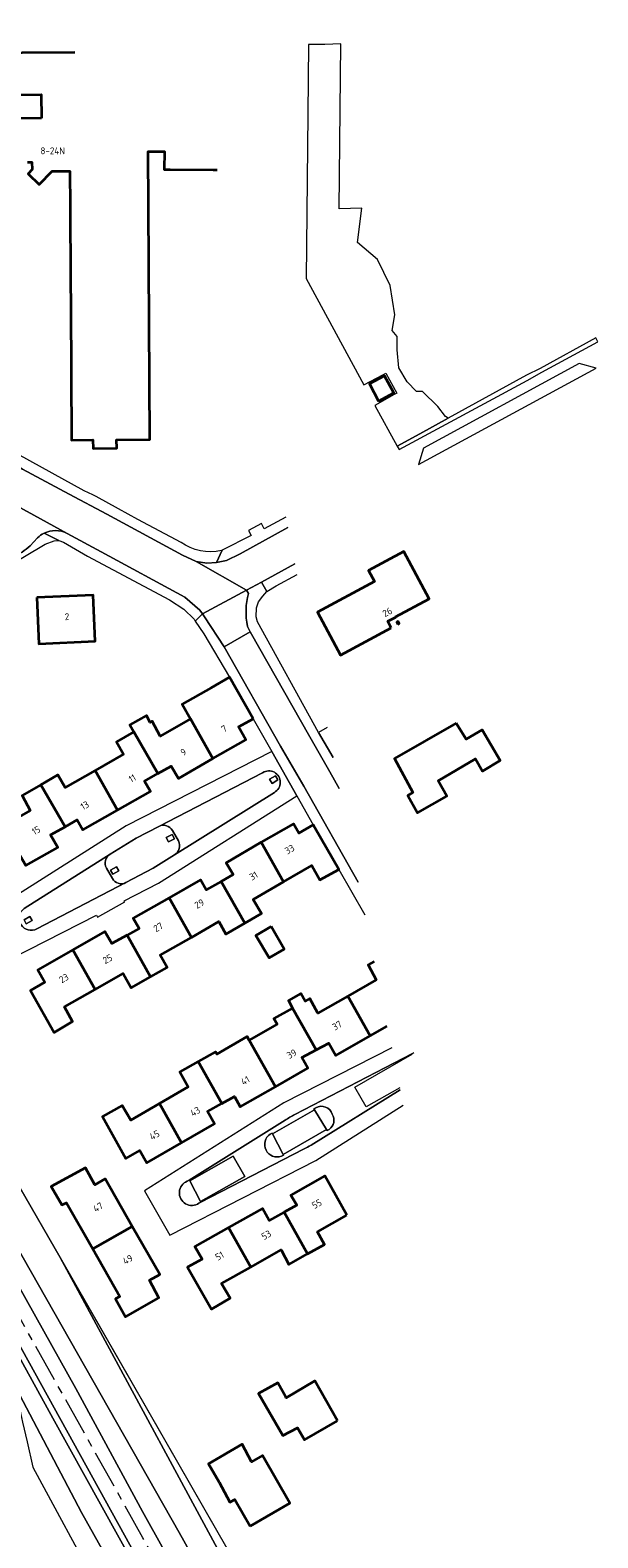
# Model space of a CAD drawing. Extents: x 152761 to 155748, y 459947 to 462743.
# Tile 204 of 256: x 155636 to 155748, y 461238 to 461535. Entities that reach past the tile are written whole.
import ezdxf
from ezdxf.enums import TextEntityAlignment as Align

# ---------------------------------------------------------------- set-up
doc = ezdxf.new("R2010")
doc.units = 0
doc.header["$LTSCALE"] = 0.75
doc.linetypes.add('AM-AS', pattern=[16, 10, -2, 2, -2])
for name, color, linetype, lineweight in [('B-RO-AM-AS_SPOOR-G', 251, 'AM-AS', 18), ('B-RO-GR-BEPLANTING_CULTUUR_BODEMBEDEKKER-GV', 251, 'CONTINUOUS', 18), ('B-RO-GR-BEPLANTING_CULTUUR_BOSPLANTSOEN-GV', 251, 'CONTINUOUS', 18), ('B-RO-GR-GRAS-GV', 251, 'CONTINUOUS', 13), ('B-RO-GR-GROENVOORZIENING-GV', 251, 'CONTINUOUS', 18), ('B-RO-GR-HAAG-GV', 251, 'CONTINUOUS', 13), ('B-RO-GR-STRUIK-GV', 251, 'CONTINUOUS', 13), ('B-RO-IE-TERREINAFSCHEIDING_KUNSTMATIG_HEKWERK-G', 251, 'IE-TERREINAFSCHEIDING-KUNSTMATIG', 18), ('B-RO-OG-BEBOUWING-GV', 6, 'CONTINUOUS', 35), ('B-RO-OG-BEBOUWING-T18', 1, 'CONTINUOUS', 18), ('B-RO-OG-WATER_GREPPEL-GV', 251, 'CONTINUOUS', 18), ('B-RO-VH-VERHARDING_ASFALT-GV', 251, 'CONTINUOUS', 18), ('B-RO-VH-VERHARDING_BETONSTRAATSTEEN-GV', 251, 'CONTINUOUS', 18), ('B-RO-VH-VERHARDING_HALFVERHARDING-GV', 251, 'CONTINUOUS', 18), ('B-RO-VH-VERHARDING_TEGEL-GV', 251, 'CONTINUOUS', 18)]:
    doc.layers.add(name, color=color, linetype=linetype, lineweight=lineweight)
doc.styles.add('NLCS-ISO-M200-T18', font='NLCS-ISO.ttf', dxfattribs={"height": 0.36})
doc.linetypes.add('IE-TERREINAFSCHEIDING-KUNSTMATIG', pattern='A,4,[82,NLCS.SHX,S=0.75,R=90,X=0,Y=0],4,-2', length=10)

msp = doc.modelspace()

# ---------------------------------------------------------------- linework, layer by layer
at = {"layer": 'B-RO-AM-AS_SPOOR-G', "flags": 128}
msp.add_lwpolyline([(155681.987, 461195.763), (155672.897, 461211.998), (155658.384, 461238), (155648.351, 461255.973), (155631.803, 461285.539), (155617.005, 461312.012), (155604.143, 461335.108), (155586.106, 461367.342), (155573.02, 461390.792), (155559.991, 461413.975), (155544.73, 461441.297), (155529.591, 461468.574), (155516.181, 461492.539), (155500.425, 461520.67), (155487.311, 461544.201), (155472.908, 461569.975), (155459.676, 461593.56), (155452.428, 461606.124), (155446.443, 461616.221), (155440.009, 461626.758), (155432.431, 461638.783), (155427.999, 461645.62), (155419.637, 461658.231), (155411.687, 461669.817), (155404.43, 461680.083), (155396.489, 461691.108), (155386.222, 461704.969), (155375.934, 461718.105), (155367.385, 461728.826), (155358.538, 461739.712), (155349.636, 461750.151), (155339.349, 461762.035), (155326.593, 461776.143), (155315.623, 461787.804), (155302.965, 461800.863), (155286.683, 461817.004), (155279.088, 461824.405), (155265.87, 461837.192), (155251.91, 461850.736), (155235.055, 461867.015), (155223.768, 461877.851), (155210.731, 461890.47), (155196.665, 461904.045), (155180.515, 461919.578), (155162.215, 461937.301), (155146.061, 461952.951), (155129.233, 461969.126), (155112.429, 461985.449), (155089.419, 462007.664), (155069.182, 462027.224), (155049.179, 462046.54), (155031.327, 462063.779), (155013.24, 462081.298), (154991.538, 462102.251), (154971.216, 462121.853), (154947.336, 462145.018), (154926.087, 462165.465), (154903.331, 462187.394), (154885.668, 462204.449), (154866.26, 462223.265), (154854.532, 462234.618), (154837.057, 462251.563), (154828.307, 462260.46), (154819.869, 462269.224), (154807.197, 462281.919), (154798.331, 462290.411), (154775.258, 462312.873), (154762.216, 462325.461), (154742.643, 462344.37), (154723.927, 462362.402), (154710.544, 462375.359), (154692.99, 462392.257), (154675.511, 462409.117), (154657.482, 462426.5), (154637.826, 462445.435), (154617.093, 462465.509), (154594.11, 462487.696), (154586.212, 462495.316)], dxfattribs=at)
at = {"layer": 'B-RO-GR-BEPLANTING_CULTUUR_BODEMBEDEKKER-GV', "flags": 128}
for points in [[(155692.467, 461322.653), (155692.082, 461322.422), (155692.18, 461322.26)], [(155692.18, 461322.26), (155694.534, 461318.379), (155694.673, 461318.149), (155695.06, 461318.375)], [(155686.016, 461313.467), (155683.929, 461317.524), (155683.854, 461317.669), (155683.465, 461317.465)], [(155685.688, 461313.129), (155686.077, 461313.347), (155686.016, 461313.467)], [(155669.436, 461303.847), (155669.829, 461304.053), (155669.764, 461304.175), (155667.617, 461308.235), (155667.52, 461308.418), (155667.133, 461308.188)]]:
    msp.add_lwpolyline(points, dxfattribs=at)
at = {"layer": 'B-RO-GR-BEPLANTING_CULTUUR_BODEMBEDEKKER-GV'}
for points in [[(155695.688, 461321.415, 0.4662839), (155692.467, 461322.653)], [(155695.06, 461318.375, 0.3894353), (155695.688, 461321.415)], [(155683.465, 461317.465, 0.8895834), (155685.688, 461313.129)], [(155667.133, 461308.188, 1.1150606), (155669.436, 461303.847)]]:
    msp.add_lwpolyline(points, format="xyb", dxfattribs=at)
at = {"layer": 'B-RO-GR-BEPLANTING_CULTUUR_BOSPLANTSOEN-GV', "flags": 128}
msp.add_lwpolyline([(155708.443, 461452.871), (155712.892, 461455.306), (155718.464, 461458.356), (155717.974, 461458.723), (155716.433, 461460.627), (155713.44, 461463.62), (155712.261, 461463.62), (155710.447, 461465.525), (155708.815, 461468.246), (155708.452, 461471.783), (155708.452, 461474.413), (155707.455, 461475.592), (155707.999, 461478.676), (155707.092, 461484.48), (155704.553, 461489.559), (155700.654, 461492.915), (155701.509, 461499.71), (155697.065, 461499.574), (155697.379, 461532.031), (155694.239, 461531.904), (155690.996, 461531.931), (155690.855, 461518.185), (155690.514, 461485.857), (155701.901, 461464.92), (155705.743, 461466.977), (155706.231, 461467.233), (155708.408, 461463.284), (155707.891, 461462.999), (155704.027, 461460.868)], close=True, dxfattribs=at)
at = {"layer": 'B-RO-GR-GRAS-GV', "flags": 128}
msp.add_lwpolyline([(155658.644, 461264.403), (155642.118, 461293.182), (155681.04, 461221.131), (155687.427, 461209.804), (155687.476, 461209.717), (155689.042, 461210.433), (155681.875, 461223.872)], close=True, dxfattribs=at)
at = {"layer": 'B-RO-GR-GROENVOORZIENING-GV', "flags": 128}
for points in [[(155736.941, 461467.435), (155747.963, 461473.363), (155747.574, 461474.171), (155736.61, 461468.146), (155733.925, 461466.794), (155718.464, 461458.356), (155712.892, 461455.306), (155708.443, 461452.871), (155708.83, 461452.169), (155734.035, 461465.807)], [(155684.986, 461387.177), (155684.511, 461387.987), (155683.342, 461387.301), (155683.817, 461386.492)], [(155664.148, 461376.427), (155663.004, 461375.825), (155663.457, 461374.964), (155664.601, 461375.566)], [(155653.198, 461370.056), (155652.053, 461369.392), (155652.5, 461368.622), (155653.645, 461369.285)], [(155636.619, 461359.492), (155636.172, 461360.305), (155634.994, 461359.657), (155635.442, 461358.843)]]:
    msp.add_lwpolyline(points, close=True, dxfattribs=at)
at = {"layer": 'B-RO-GR-HAAG-GV', "flags": 128}
msp.add_lwpolyline([(155736.941, 461467.435), (155747.963, 461473.363), (155747.574, 461474.171), (155736.61, 461468.146), (155733.925, 461466.794), (155718.464, 461458.356), (155712.892, 461455.306), (155708.443, 461452.871), (155708.83, 461452.169), (155734.035, 461465.807)], close=True, dxfattribs=at)
at = {"layer": 'B-RO-GR-STRUIK-GV', "flags": 128}
for points in [[(155658.558, 461231.618), (155623.224, 461295.538), (155609.344, 461320.974), (155562.811, 461403.579), (155562.372, 461403.364), (155561.142, 461402.633), (155560.354, 461402.165), (155562.554, 461401.402), (155573.35, 461382.26), (155574.266, 461380.964), (155574.741, 461379.999), (155575.343, 461378.776), (155571.387, 461376.697), (155577.233, 461367.15), (155590.74, 461342.236), (155600.944, 461323.604), (155614.234, 461299.907), (155619.927, 461290.148), (155627.173, 461277.282), (155633.901, 461264.417), (155634.725, 461260.763), (155635.594, 461256.912), (155636.724, 461251.901), (155675.876, 461179.471)], [(155678.254, 461185.811), (155667.871, 461204.468), (155646.331, 461242.98), (155629.347, 461275.211), (155611.242, 461307.646), (155594.035, 461338.98), (155582.282, 461360.144), (155574.045, 461374.415), (155573.888, 461375.26), (155574.397, 461375.69), (155576.085, 461376.257), (155576.624, 461376.231), (155577.056, 461376.07), (155580.533, 461370.031), (155619.539, 461299.956), (155640.654, 461261.567), (155669.456, 461209.629), (155680.109, 461190.758)], [(155685.099, 461204.058), (155665.518, 461239.061), (155630.08, 461301.329)], [(155629.063, 461296.207), (155645.17, 461267.404), (155658.313, 461243.218), (155670.951, 461220.529)]]:
    msp.add_lwpolyline(points, dxfattribs=at)
at = {"layer": 'B-RO-IE-TERREINAFSCHEIDING_KUNSTMATIG_HEKWERK-G', "flags": 128}
msp.add_lwpolyline([(155570.104, 461404.607), (155570.207, 461403.567), (155571.74, 461403.681), (155578.184, 461404.877), (155610.294, 461348.296), (155642.118, 461293.182), (155673.418, 461238.627)], dxfattribs=at)
at = {"layer": 'B-RO-OG-BEBOUWING-GV', "flags": 128}
for points in [[(155644.98, 461530.348), (155613.744, 461530.113)], [(155635.677, 461508.745), (155636.557, 461508.756), (155636.619, 461507.283), (155635.784, 461506.469), (155637.974, 461504.361), (155640.567, 461506.976), (155644.043, 461506.973), (155644.083, 461500), (155644.166, 461485.519), (155644.196, 461480.327), (155644.347, 461454.061), (155648.563, 461454.085), (155648.587, 461452.424), (155653.254, 461452.457), (155653.232, 461454.112), (155659.764, 461454.15), (155659.5, 461500), (155659.437, 461510.855), (155662.671, 461510.848), (155662.618, 461507.292), (155663.745, 461507.288), (155672.219, 461507.256), (155672.994, 461507.26)], [(155703.92, 461351.435), (155702.775, 461350.77), (155704.338, 461347.844), (155698.726, 461344.64), (155703.158, 461336.827), (155706.499, 461338.734)]]:
    msp.add_lwpolyline(points, dxfattribs=at)
for points in [[(155638.41, 461517.402), (155629.432, 461517.324), (155629.392, 461521.972), (155638.369, 461522.049)], [(155704.802, 461461.706), (155707.814, 461463.367), (155705.986, 461466.683), (155703.03, 461465.104)], [(155707.285, 461417.128), (155706.608, 461418.384), (155708.167, 461419.224), (155708.145, 461419.265), (155714.774, 461422.836), (155709.767, 461432.123), (155706.227, 461430.215), (155702.827, 461428.382), (155703.997, 461426.212), (155692.754, 461420.154), (155697.289, 461411.74)], [(155637.537, 461423.038), (155637.928, 461413.966), (155649.008, 461414.444), (155648.616, 461423.516)], [(155708.611, 461417.842), (155708.844, 461417.968), (155708.638, 461418.351), (155708.404, 461418.225)], [(155680.113, 461399.201), (155675.446, 461407.395), (155671.812, 461405.314), (155666.11, 461402.049), (155667.737, 461399.189), (155672.189, 461391.363), (155678.679, 461395.072), (155677.243, 461397.584)], [(155656.628, 461396.635), (155661.351, 461388.417), (155663.996, 461389.904), (155665.385, 461387.474), (155672.189, 461391.363), (155667.737, 461399.189), (155661.787, 461395.789), (155660.215, 461398.711), (155659.828, 461398.487), (155659.115, 461399.868), (155655.829, 461398.02)], [(155661.351, 461388.417), (155656.628, 461396.635), (155653.22, 461394.663), (155654.564, 461392.209), (155648.981, 461389.034), (155653.423, 461381.22), (155659.909, 461384.908), (155658.746, 461386.952)], [(155720.081, 461398.356), (155707.954, 461391.371), (155711.556, 461384.706), (155710.536, 461384.113), (155712.481, 461380.68), (155718.211, 461383.976), (155716.517, 461387.004), (155723.886, 461391.296), (155725.252, 461388.904), (155728.713, 461391.01), (155725.187, 461397.03), (155722.014, 461395.204)], [(155648.981, 461389.034), (155643.066, 461385.67), (155641.67, 461388.144), (155638.306, 461386.21), (155643.068, 461377.939), (155645.484, 461379.298), (155646.598, 461377.339), (155653.423, 461381.22)], [(155630.814, 461378.073), (155635.37, 461370.294), (155641.624, 461373.9), (155640.219, 461376.337), (155643.068, 461377.939), (155638.306, 461386.21), (155634.611, 461384.085), (155636.19, 461381.173)], [(155686.08, 461367.084), (155691.67, 461370.323), (155693.24, 461367.484), (155696.951, 461369.536), (155692.273, 461377.764), (155691.946, 461378.339), (155689.085, 461376.712), (155688.02, 461378.55), (155681.713, 461374.895)], [(155686.08, 461367.084), (155681.713, 461374.895), (155674.785, 461370.88), (155676.147, 461368.53), (155673.79, 461367.189), (155678.439, 461358.964), (155681.74, 461360.897), (155680.127, 461363.634)], [(155678.439, 461358.964), (155673.79, 461367.189), (155670.886, 461365.537), (155669.746, 461367.535), (155663.539, 461363.994), (155667.939, 461356.181), (155673.372, 461359.281), (155674.754, 461356.807)], [(155655.284, 461356.642), (155659.927, 461348.399), (155663.159, 461350.228), (155661.803, 461352.68), (155667.939, 461356.181), (155663.539, 461363.994), (155656.478, 461359.965), (155657.634, 461357.94)], [(155683.659, 461358.328), (155680.658, 461356.545), (155683.239, 461352.152), (155686.225, 461353.841)], [(155659.927, 461348.399), (155655.284, 461356.642), (155652.283, 461354.985), (155650.931, 461357.354), (155644.592, 461353.734), (155648.995, 461345.929), (155654.51, 461349.079), (155656.091, 461346.228)], [(155648.995, 461345.929), (155644.592, 461353.734), (155637.727, 461349.814), (155639.126, 461347.364), (155636.255, 461345.73), (155640.908, 461337.48), (155644.568, 461339.626), (155642.969, 461342.488)], [(155687.873, 461342.275), (155692.526, 461334.044), (155695.004, 461335.38), (155696.384, 461332.961), (155703.158, 461336.827), (155698.726, 461344.64), (155692.865, 461341.295), (155691.237, 461344.147), (155690.311, 461343.631), (155689.476, 461345.108), (155687.048, 461343.735)], [(155692.526, 461334.044), (155687.873, 461342.275), (155684.182, 461340.221), (155684.82, 461339.07), (155679.347, 461335.924), (155684.488, 461326.798), (155690.868, 461330.453), (155689.687, 461332.514)], [(155669.311, 461331.742), (155673.966, 461323.48), (155676.419, 461324.837), (155677.566, 461322.833), (155684.488, 461326.798), (155679.347, 461335.924), (155678.924, 461336.677), (155672.981, 461333.197), (155672.715, 461333.652)], [(155661.66, 461323.482), (155666.026, 461315.742), (155672.509, 461319.482), (155671.113, 461321.901), (155673.966, 461323.48), (155669.311, 461331.742), (155665.663, 461329.695), (155667.325, 461326.751)], [(155666.026, 461315.742), (155661.66, 461323.482), (155655.997, 461320.214), (155654.334, 461323.096), (155650.425, 461320.953), (155655.046, 461312.651), (155657.808, 461314.223), (155659.203, 461311.805)], [(155656.311, 461299.306), (155650.979, 461308.678), (155648.923, 461307.508), (155647.07, 461310.846), (155640.37, 461307.143), (155642.437, 461303.573), (155643.383, 461303.967), (155648.54, 461294.903)], [(155698.537, 461301.51), (155694.221, 461309.22), (155687.552, 461305.453), (155688.684, 461303.449), (155686.184, 461302.08), (155690.81, 461293.87), (155694.12, 461295.765), (155692.752, 461298.242)], [(155675.259, 461299.072), (155679.637, 461291.299), (155685.618, 461294.659), (155687.145, 461291.771), (155690.81, 461293.87), (155686.184, 461302.08), (155683.248, 461300.471), (155681.93, 461302.819)], [(155648.54, 461294.903), (155653.875, 461285.525), (155652.979, 461285.036), (155654.993, 461281.498), (155661.541, 461285.259), (155659.715, 461288.701), (155661.702, 461289.832), (155656.311, 461299.306)], [(155679.637, 461291.299), (155675.259, 461299.072), (155668.65, 461295.36), (155670.049, 461292.869), (155667.208, 461291.257), (155671.89, 461283.036), (155675.58, 461285.193), (155673.875, 461288.062)], [(155696.679, 461261.043), (155692.266, 461268.877), (155686.58, 461265.588), (155686.511, 461265.713), (155684.951, 461268.504), (155681.186, 461266.422), (155685.952, 461258.134), (155688.818, 461259.679), (155690.197, 461257.294)], [(155679.507, 461240.273), (155687.295, 461244.813), (155681.935, 461254.201), (155679.801, 461252.983), (155677.922, 461256.438), (155671.317, 461252.602), (155673.398, 461248.93), (155675.527, 461245.043), (155676.485, 461245.568)]]:
    msp.add_lwpolyline(points, close=True, dxfattribs=at)
at = {"layer": 'B-RO-OG-WATER_GREPPEL-GV', "flags": 128}
for points in [[(155687.323, 461209.988), (155681.04, 461221.131), (155642.118, 461293.182), (155610.294, 461348.296), (155579.594, 461402.393), (155578.212, 461403.025), (155576.801, 461403.058), (155575.679, 461402.209), (155575.465, 461400.902), (155575.821, 461399.585), (155590.03, 461373.522), (155630.08, 461301.329), (155665.518, 461239.061), (155685.099, 461204.058)], [(155680.109, 461190.758), (155669.456, 461209.629), (155640.654, 461261.567), (155619.539, 461299.956), (155580.533, 461370.031), (155577.056, 461376.07), (155576.624, 461376.231), (155576.085, 461376.257), (155574.397, 461375.69), (155573.888, 461375.26), (155574.045, 461374.415), (155582.282, 461360.144), (155594.035, 461338.98), (155611.242, 461307.646), (155629.347, 461275.211), (155646.331, 461242.98), (155667.871, 461204.468), (155678.254, 461185.811)]]:
    msp.add_lwpolyline(points, dxfattribs=at)
at = {"layer": 'B-RO-VH-VERHARDING_ASFALT-GV', "flags": 128}
msp.add_lwpolyline([(155628.264, 461444.029), (155643.486, 461435.681), (155650.151, 461432.042), (155666.668, 461423.112), (155669.583, 461420.59), (155670.118, 461419.836), (155678.82, 461424.485), (155668.862, 461430.168), (155666.215, 461431.389), (155651.33, 461439.493), (155643.865, 461443.399), (155634.727, 461448.309), (155633.001, 461449.416), (155628.526, 461451.874), (155625.264, 461445.696), (155625.789, 461445.429)], close=True, dxfattribs=at)
for points in [[(155686.913, 461436.839), (155677.548, 461431.673), (155674.832, 461430.371), (155672.911, 461429.943), (155670.968, 461429.838), (155668.862, 461430.168), (155678.82, 461424.485), (155681.779, 461426.097), (155688.33, 461429.666)], [(155697.059, 461385.504), (155695.196, 461388.787), (155691.267, 461395.668), (155679.541, 461416.318), (155674.425, 461413.358), (155685.487, 461393.782), (155690.089, 461385.922), (155700.747, 461367.055)]]:
    msp.add_lwpolyline(points, dxfattribs=at)
at = {"layer": 'B-RO-VH-VERHARDING_BETONSTRAATSTEEN-GV', "flags": 128}
for points in [[(155747.65, 461468.173), (155744.296, 461469.11), (155713.618, 461452.49), (155712.657, 461449.213)], [(155683.795, 461392.787), (155655.125, 461378.148), (155627.757, 461360.798), (155632.688, 461352.062), (155649.267, 461360.551), (155649.491, 461360.136), (155654.833, 461363.173), (155654.726, 461363.379), (155661.479, 461366.879), (155688.723, 461384.048)], [(155684.986, 461387.177), (155683.817, 461386.492), (155683.342, 461387.301), (155684.511, 461387.987)], [(155664.148, 461376.427), (155664.601, 461375.566), (155663.457, 461374.964), (155663.004, 461375.825)], [(155653.198, 461370.056), (155653.645, 461369.285), (155652.5, 461368.622), (155652.053, 461369.392)], [(155636.619, 461359.492), (155635.442, 461358.843), (155634.994, 461359.657), (155636.172, 461360.305)], [(155683.929, 461317.524), (155686.016, 461313.467), (155694.534, 461318.379), (155692.18, 461322.26)], [(155667.617, 461308.235), (155669.764, 461304.175), (155678.467, 461309.151), (155676.16, 461313.091)]]:
    msp.add_lwpolyline(points, close=True, dxfattribs=at)
for points in [[(155643.486, 461435.681), (155628.264, 461444.029)], [(155636.229, 461433.253), (155637.668, 461434.81)], [(155694.696, 461397.457), (155692.972, 461396.479), (155695.859, 461391.577)], [(155635.016, 461361.844), (155651.943, 461372.549), (155657.057, 461375.72), (155661.528, 461378.028), (155681.972, 461388.588)], [(155681.972, 461388.588), (155661.528, 461378.028)], [(155664.642, 461372.434), (155684.276, 461384.707)], [(155684.276, 461384.707), (155664.642, 461372.434)], [(155661.528, 461378.028), (155657.057, 461375.72), (155651.943, 461372.549)], [(155664.223, 461377.198), (155665.401, 461375.168)], [(155665.401, 461375.168), (155664.223, 461377.198)], [(155651.943, 461372.549), (155635.016, 461361.844)], [(155664.642, 461372.434), (155660.398, 461369.768), (155655.069, 461366.96), (155637.532, 461357.855)], [(155652.385, 461367.784), (155651.212, 461369.81)], [(155651.212, 461369.81), (155652.385, 461367.784)], [(155655.069, 461366.96), (155660.398, 461369.768), (155664.642, 461372.434)], [(155637.532, 461357.855), (155655.069, 461366.96)], [(155707.374, 461334.428), (155686.119, 461323.629), (155658.74, 461306.269), (155663.669, 461297.597), (155692.415, 461312.266), (155709.664, 461323.155)], [(155688.31, 461321.317), (155711.333, 461333.276), (155711.728, 461333.511)], [(155708.966, 461326.589), (155702.367, 461322.817), (155700.106, 461326.72), (155711.4, 461333.168), (155711.333, 461333.276), (155688.31, 461321.317)], [(155691.52, 461315.315), (155709.052, 461326.166)], [(155709.052, 461326.166), (155691.52, 461315.315)], [(155683.929, 461317.524), (155692.18, 461322.26), (155692.082, 461322.422), (155692.467, 461322.653)], [(155667.133, 461308.188), (155667.52, 461308.418), (155686.397, 461320.207)], [(155686.397, 461320.207), (155667.52, 461308.418), (155667.617, 461308.235), (155676.16, 461313.091), (155678.467, 461309.151), (155669.764, 461304.175), (155669.829, 461304.053), (155690.034, 461314.473)], [(155683.465, 461317.465), (155683.854, 461317.669), (155683.929, 461317.524)], [(155695.06, 461318.375), (155694.673, 461318.149), (155694.534, 461318.379), (155686.016, 461313.467), (155686.077, 461313.347), (155685.688, 461313.129)], [(155690.034, 461314.473), (155669.829, 461304.053)], [(155669.829, 461304.053), (155669.436, 461303.847)]]:
    msp.add_lwpolyline(points, dxfattribs=at)
at = {"layer": 'B-RO-VH-VERHARDING_BETONSTRAATSTEEN-GV'}
for points in [[(155637.668, 461434.81, -0.0766804), (155638.935, 461435.707)], [(155638.935, 461435.707, -0.2381904), (155643.486, 461435.681)], [(155632.888, 461430.926, 0.057848), (155636.229, 461433.253)], [(155684.276, 461384.707, 1.0358699), (155681.972, 461388.588)], [(155681.972, 461388.588, -1.0358699), (155684.276, 461384.707)], [(155661.528, 461378.028, -0.4043801), (155664.223, 461377.198)], [(155664.223, 461377.198, 0.4043801), (155661.528, 461378.028)], [(155665.401, 461375.168, -0.3882129), (155664.642, 461372.434)], [(155664.642, 461372.434, 0.3882129), (155665.401, 461375.168)], [(155651.212, 461369.81, -0.3887159), (155651.943, 461372.549)], [(155651.943, 461372.549, 0.3887159), (155651.212, 461369.81)], [(155655.069, 461366.96, -0.406934), (155652.385, 461367.784)], [(155652.385, 461367.784, 0.406934), (155655.069, 461366.96)], [(155635.016, 461361.844, 0.9385279), (155637.532, 461357.855)], [(155637.532, 461357.855, -0.9385279), (155635.016, 461361.844)], [(155692.467, 461322.653, -0.4662839), (155695.688, 461321.415)], [(155688.31, 461321.317, 0.0188439), (155686.397, 461320.207)], [(155686.397, 461320.207, -0.0188439), (155688.31, 461321.317)], [(155695.688, 461321.415, -0.3894353), (155695.06, 461318.375)], [(155685.688, 461313.129, -0.8895834), (155683.465, 461317.465)], [(155690.034, 461314.473, 0.0377628), (155691.52, 461315.315)], [(155691.52, 461315.315, -0.0377628), (155690.034, 461314.473)], [(155669.436, 461303.847, -1.1150606), (155667.133, 461308.188)]]:
    msp.add_lwpolyline(points, format="xyb", dxfattribs=at)
at = {"layer": 'B-RO-VH-VERHARDING_HALFVERHARDING-GV', "flags": 128}
for points in [[(155670.951, 461220.529), (155658.313, 461243.218), (155645.17, 461267.404), (155629.063, 461296.207)], [(155623.224, 461295.538), (155658.558, 461231.618)]]:
    msp.add_lwpolyline(points, dxfattribs=at)
at = {"layer": 'B-RO-VH-VERHARDING_TEGEL-GV', "flags": 128}
for points in [[(155665.903, 461433.907), (155657.417, 461438.427), (155653.618, 461440.543), (155649.191, 461442.915), (155648.515, 461443.272), (155646.869, 461444.067), (155629.748, 461453.424), (155628.11, 461454.327), (155626.322, 461455.299), (155623.081, 461458.363), (155615.653, 461465.523), (155612.946, 461468.132), (155612.653, 461468.415), (155610.511, 461470.496), (155609.777, 461471.198)], [(155609.076, 461469.795), (155622.024, 461457.271), (155626.753, 461452.829), (155627.474, 461452.441), (155628.526, 461451.874), (155633.001, 461449.416), (155634.727, 461448.309), (155643.865, 461443.399), (155651.33, 461439.493), (155666.215, 461431.389), (155668.862, 461430.168)], [(155686.508, 461438.887), (155682.27, 461436.571), (155681.715, 461437.606), (155679.162, 461436.236), (155679.696, 461435.242), (155674.018, 461432.373), (155672.911, 461429.943), (155674.832, 461430.371), (155677.548, 461431.673), (155686.913, 461436.839)], [(155627.221, 461426.454), (155639.165, 461433.585), (155640.918, 461434.248), (155641.87, 461434.302), (155638.935, 461435.707)], [(155638.935, 461435.707), (155641.87, 461434.302), (155642.792, 461433.958), (155647.503, 461431.236), (155663.614, 461422.631), (155666.458, 461420.783), (155668.479, 461418.777), (155668.717, 461418.426), (155670.118, 461419.836), (155669.583, 461420.59), (155666.668, 461423.112), (155650.151, 461432.042), (155643.486, 461435.681)], [(155637.668, 461434.81), (155636.229, 461433.253)], [(155668.862, 461430.168), (155670.968, 461429.838), (155672.911, 461429.943), (155674.018, 461432.373), (155673.87, 461432.298)], [(155688.33, 461429.666), (155681.779, 461426.097), (155682.78, 461424.243), (155684.611, 461425.356), (155688.737, 461427.609)], [(155679.186, 461423.885), (155678.82, 461424.485), (155670.118, 461419.836), (155670.515, 461419.239), (155674.425, 461413.358), (155679.541, 461416.318), (155678.982, 461417.389)], [(155695.859, 461391.577), (155692.972, 461396.479), (155680.931, 461418.264), (155680.716, 461419.232), (155680.744, 461421.032), (155681.15, 461422.238), (155682.002, 461423.343), (155682.78, 461424.243), (155681.779, 461426.097), (155678.82, 461424.485), (155679.186, 461423.885)], [(155700.747, 461367.055), (155690.089, 461385.922), (155685.487, 461393.782), (155674.425, 461413.358), (155670.515, 461419.239), (155670.118, 461419.836), (155668.717, 461418.426), (155670.39, 461415.95), (155675.446, 461407.395)], [(155678.982, 461417.389), (155679.541, 461416.318)], [(155679.541, 461416.318), (155691.267, 461395.668), (155695.196, 461388.787), (155697.059, 461385.504)], [(155675.446, 461407.395), (155680.113, 461399.201), (155683.795, 461392.787), (155688.723, 461384.048), (155691.946, 461378.339), (155692.273, 461377.764), (155696.951, 461369.536), (155702.061, 461360.586)]]:
    msp.add_lwpolyline(points, dxfattribs=at)
at = {"layer": 'B-RO-VH-VERHARDING_TEGEL-GV'}
for points in [[(155638.935, 461435.707, 0.0766804), (155637.668, 461434.81)], [(155643.486, 461435.681, 0.2381904), (155638.935, 461435.707)], [(155636.229, 461433.253, -0.057848), (155632.888, 461430.926)], [(155673.87, 461432.298, -0.2115145), (155665.903, 461433.907)], [(155679.186, 461423.885, 0.1179185), (155678.982, 461417.389)], [(155678.982, 461417.389, -0.1179185), (155679.186, 461423.885)]]:
    msp.add_lwpolyline(points, format="xyb", dxfattribs=at)

# ---------------------------------------------------------------- texts
at = {"layer": 'B-RO-OG-BEBOUWING-T18', "style": 'NLCS-ISO-M200-T18'}
for s, rotation, p in [('8-24N', 359.9, (155640.641, 461510.976)), ('26', 28.3, (155706.523, 461420.202)), ('2', 2.5, (155643.449, 461419.289)), ('7', 29.7, (155674.396, 461397.232)), ('9', 29.7, (155666.371, 461392.645)), ('11', 29.6, (155656.315, 461387.466)), ('13', 29.6, (155646.95, 461382.141)), ('15', 30, (155637.369, 461377.235)), ('33', 30.1, (155687.288, 461373.502)), ('31', 30.1, (155680.189, 461368.293)), ('29', 29.7, (155669.515, 461362.798)), ('27', 29.7, (155661.424, 461358.182)), ('25', 29.7, (155651.439, 461351.931)), ('23', 29.7, (155642.841, 461348.128)), ('37', 29.7, (155696.62, 461338.833)), ('39', 29.8, (155687.696, 461333.246)), ('41', 29.8, (155678.555, 461328.009)), ('43', 30, (155668.707, 461321.906)), ('45', 30, (155660.688, 461317.28)), ('55', 29.5, (155692.64, 461303.733)), ('47', 29.7, (155649.563, 461303.078)), ('53', 29.3, (155682.697, 461297.606)), ('49', 29.7, (155655.419, 461292.785)), ('51', 29.3, (155673.491, 461293.492))]:
    msp.add_text(s, height=1.35, rotation=rotation, dxfattribs=at).set_placement(p, align=Align.MIDDLE)

doc.saveas('drawing.dxf')
